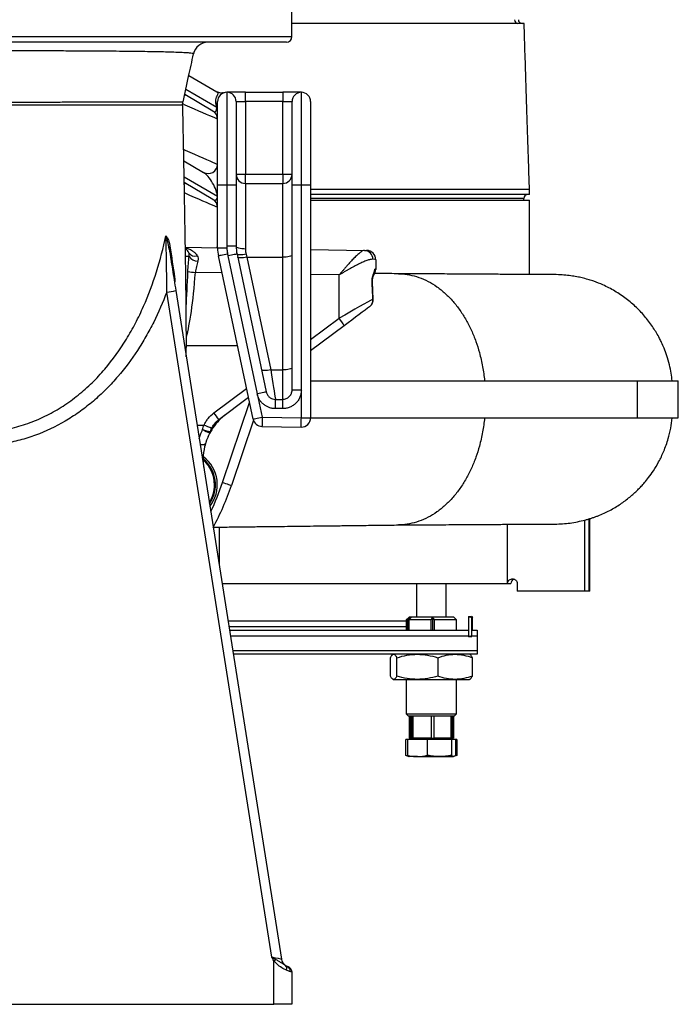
# Model space of a CAD drawing. Extents: x 110 to 817, y 31 to 2105.
# Tile 2 of 7: x 463 to 817, y 31 to 560. Entities that reach past the tile are written whole.
import ezdxf

# ---------------------------------------------------------------- set-up
doc = ezdxf.new("R2010")
doc.units = 0
doc.layers.get('0').update_dxf_attribs({"linetype": 'CONTINUOUS'})

msp = doc.modelspace()

# ---------------------------------------------------------------- linework, layer by layer
at = {"color": 7, "linetype": 'CONTINUOUS'}
for p, q in [((609.68, 550.75), (609.68, 574.75)), ((269.68, 550.75), (609.68, 550.75)), ((606.68, 547.75), (272.68, 547.75)), ((556.7, 541.45), (556.71, 541.46)), ((554.28, 529.82), (569.28, 521.07)), ((567.23, 510.69), (552.05, 519.55)), ((569.23, 512.68), (552.66, 522.34)), ((584.71, 520.82), (574.71, 520.82)), ((574.71, 520.82), (574.71, 470.82)), ((584.71, 520.82), (604.71, 520.82)), ((584.71, 515.82), (584.71, 520.82)), ((614.71, 520.82), (604.71, 520.82)), ((604.71, 520.82), (604.71, 515.82)), ((614.71, 470.82), (614.71, 520.82)), ((550.95, 513.82), (550.94, 513.82)), ((551.11, 515.66), (551.12, 515.66)), ((569.71, 470.82), (569.71, 515.82)), ((579.71, 515.82), (579.71, 470.82)), ((579.71, 515.82), (584.71, 515.82)), ((584.71, 515.82), (584.71, 476.82)), ((604.71, 515.82), (584.71, 515.82)), ((604.71, 515.82), (609.71, 515.82)), ((604.71, 476.82), (604.71, 515.82)), ((609.71, 470.82), (609.71, 515.82)), ((619.71, 515.82), (619.71, 470.82)), ((569.23, 512.68), (569.71, 512.68)), ((551.61, 483.96), (562.19, 477.79)), ((579.71, 476.82), (584.71, 476.82)), ((584.71, 476.82), (604.71, 476.82)), ((584.71, 471.82), (584.71, 476.82)), ((604.71, 476.82), (604.71, 471.82)), ((604.71, 476.82), (609.71, 476.82)), ((569.61, 464.81), (551.77, 475.22)), ((567.23, 463.27), (551.82, 472.26)), ((584.71, 471.82), (604.71, 471.82)), ((584.71, 471.82), (584.71, 436.59)), ((604.71, 432.22), (604.71, 471.82)), ((569.71, 437.02), (569.71, 470.82)), ((574.71, 470.82), (569.71, 470.82)), ((574.71, 470.82), (574.71, 438.07)), ((579.71, 470.82), (574.71, 470.82)), ((579.71, 470.82), (579.71, 438.07)), ((609.71, 360.83), (609.71, 470.82)), ((614.71, 470.82), (609.71, 470.82)), ((614.71, 360.83), (614.71, 470.82)), ((619.71, 470.82), (614.71, 470.82)), ((619.71, 470.82), (619.71, 345.92)), ((737.21, 465.82), (619.71, 465.82)), ((737.21, 465.82), (737.21, 468.82)), ((569.61, 464.81), (569.71, 464.81)), ((734.21, 463.82), (619.71, 463.82)), ((619.71, 462.82), (737.21, 462.82)), ((734.21, 462.82), (734.21, 463.82)), ((737.21, 422.82), (737.21, 462.82)), ((552.42, 437.53), (569.71, 437.23)), ((569.54, 437.23), (569.71, 438.71)), ((574.71, 437.02), (569.71, 437.02)), ((574.71, 438.07), (574.71, 437.02)), ((579.71, 438.07), (574.71, 438.07)), ((575.04, 433.9), (575.26, 432.87)), ((580.15, 433.91), (595.9, 359.79)), ((619.71, 436.36), (648.59, 435.85)), ((554.44, 432.58), (552.55, 432.58)), ((588.77, 345.25), (570.15, 432.86)), ((575.26, 432.87), (591.01, 358.75)), ((585.4, 432.22), (598.27, 371.66)), ((585.4, 432.22), (604.71, 432.22)), ((604.71, 371.66), (604.71, 432.22)), ((654.68, 430.84), (654.68, 425.66)), ((572.08, 423.76), (557.8, 424.01)), ((635.03, 422.66), (619.71, 422.93)), ((635.03, 399.38), (635.03, 422.66)), ((653.33, 409.64), (652.89, 419)), ((652.89, 419), (652.89, 419)), ((598.87, 56.03), (542.43, 413.44)), ((547.29, 414.22), (604.01, 54.99)), ((619.71, 387.9), (635.03, 399.38)), ((637.65, 395.3), (619.71, 381.86)), ((552.93, 384.84), (580.36, 384.82)), ((598.27, 371.66), (604.71, 371.66)), ((604.71, 355.82), (604.71, 371.66)), ((619.71, 365.82), (794.99, 365.82)), ((794.99, 365.82), (817.16, 365.82)), ((794.99, 365.82), (794.99, 345.82)), ((817.16, 345.82), (817.16, 365.82)), ((567.78, 348.5), (585.29, 361.63)), ((614.71, 360.83), (609.71, 360.83)), ((614.71, 345.92), (614.71, 360.83)), ((586.31, 356.83), (570.4, 344.9)), ((591.01, 358.75), (593.66, 346.29)), ((600.79, 350.82), (600.79, 355.82)), ((600.79, 355.82), (604.71, 355.82)), ((604.71, 350.82), (604.71, 355.82)), ((572.37, 311.09), (586.88, 354.12)), ((604.71, 350.82), (600.79, 350.82)), ((588.95, 344.61), (577.11, 309.49)), ((593.66, 346.29), (614.71, 345.92)), ((614.71, 345.92), (619.71, 345.92)), ((619.71, 345.82), (794.99, 345.82)), ((794.99, 345.82), (817.16, 345.82)), ((558.7, 341.96), (562.45, 341.96)), ((565.9, 338.59), (566.49, 340.13)), ((593.57, 341.29), (614.62, 340.92)), ((593.57, 341.29), (593.57, 341.29)), ((614.62, 340.92), (614.62, 340.92)), ((563.78, 333.82), (562.9, 330.59)), ((769.23, 291.57), (769.31, 291.62)), ((769.23, 252.82), (769.23, 291.57)), ((769.71, 252.82), (769.71, 291.82)), ((570.55, 287.17), (570.55, 266.88)), ((725.46, 256.82), (725.46, 288.82)), ((767.01, 252.82), (767.01, 290.95)), ((572.21, 256.82), (725.46, 256.82)), ((676.54, 256.82), (676.54, 238.82)), ((692.54, 238.82), (692.54, 256.82)), ((725.46, 256.82), (727.21, 256.82)), ((730.63, 256.82), (730.63, 252.82)), ((767.01, 252.82), (730.63, 252.82)), ((769.23, 252.82), (767.01, 252.82)), ((769.71, 252.82), (769.23, 252.82)), ((672.54, 238.82), (671.04, 237.32)), ((671.85, 237.32), (673.04, 238.62)), ((673.63, 238.62), (672.43, 237.32)), ((696.54, 238.82), (672.54, 238.82)), ((673.04, 238.62), (673.04, 237.98)), ((684.52, 237.32), (685.2, 238.64)), ((685.2, 238.64), (686.02, 237.32)), ((685.2, 238.64), (685.2, 231.82)), ((698.04, 237.32), (696.54, 238.82)), ((704.41, 239.2), (705.97, 239.23)), ((704.41, 239.2), (704.41, 228.14)), ((704.41, 239.2), (706.25, 238.59)), ((705.97, 239.23), (706.25, 238.59)), ((706.22, 239.2), (706.56, 238.59)), ((706.25, 228.75), (706.25, 238.59)), ((706.56, 231.82), (706.56, 238.59)), ((575.39, 236.82), (671.04, 236.82)), ((575.85, 233.82), (671.04, 233.82)), ((671.04, 237.32), (671.04, 231.82)), ((671.85, 237.32), (671.04, 237.32)), ((671.85, 231.82), (671.85, 237.32)), ((672.43, 237.32), (672.43, 231.82)), ((684.52, 237.32), (672.43, 237.32)), ((684.52, 231.82), (684.52, 237.32)), ((698.04, 237.32), (686.02, 237.32)), ((686.02, 237.32), (686.02, 231.82)), ((698.04, 231.82), (698.04, 237.32)), ((576.56, 228.82), (704.41, 228.82)), ((706.25, 228.75), (704.41, 228.14)), ((705.97, 228.11), (704.41, 228.14)), ((706.25, 228.75), (705.97, 228.11)), ((706.25, 231.82), (709.21, 231.82)), ((706.28, 228.82), (709.21, 228.82)), ((709.21, 228.82), (709.21, 220.82)), ((577.85, 220.82), (709.21, 220.82)), ((709.21, 218.82), (578.21, 218.82)), ((662.52, 207.15), (662.52, 216.99)), ((664.04, 218.82), (663.76, 218.66)), ((666, 207.15), (666, 216.99)), ((688.02, 216.99), (688.02, 207.15)), ((705.32, 218.66), (705.04, 218.82)), ((706.56, 207.15), (706.56, 216.99)), ((663.76, 205.48), (664.04, 205.32)), ((664.04, 205.32), (664.26, 205.32)), ((664.26, 205.32), (677.01, 205.32)), ((671.04, 205.32), (671.04, 186.82)), ((677.01, 205.32), (697.29, 205.32)), ((697.29, 205.32), (705.04, 205.32)), ((698.04, 186.82), (698.04, 205.32)), ((705.04, 205.32), (705.31, 205.48)), ((671.04, 186.82), (672.04, 185.82)), ((671.04, 186.82), (685.27, 186.82)), ((672.04, 185.82), (697.04, 185.82)), ((672.66, 185.82), (672.66, 173.82)), ((673.18, 173.82), (673.18, 185.82)), ((673.26, 173.82), (673.26, 185.82)), ((673.85, 185.82), (673.85, 173.82)), ((674.75, 173.82), (674.75, 185.82)), ((684.37, 185.82), (684.37, 173.82)), ((685.27, 186.82), (698.04, 186.82)), ((686.03, 173.82), (686.03, 185.82)), ((695.06, 185.82), (695.06, 173.82)), ((695.81, 173.82), (695.81, 185.82)), ((696.41, 185.82), (696.41, 173.82)), ((697.04, 185.82), (698.04, 186.82)), ((670.77, 164.5), (670.77, 173.02)), ((671.65, 173.02), (670.77, 173.02)), ((671.65, 173.02), (671.65, 164.5)), ((682.5, 173.02), (671.65, 173.02)), ((672.66, 173.82), (673.18, 173.82)), ((673.29, 173.82), (672.83, 173.02)), ((673.26, 173.82), (673.18, 173.82)), ((673.29, 173.82), (673.26, 173.82)), ((673.68, 173.82), (673.29, 173.82)), ((673.85, 173.82), (673.68, 173.82)), ((673.85, 173.82), (674.75, 173.82)), ((677.48, 173.82), (674.75, 173.82)), ((681.64, 173.82), (677.48, 173.82)), ((684.37, 173.82), (681.64, 173.82)), ((682.5, 164.5), (682.5, 173.02)), ((695.39, 173.02), (682.5, 173.02)), ((684.37, 173.82), (686.03, 173.82)), ((688.59, 173.82), (686.03, 173.82)), ((692.5, 173.82), (688.59, 173.82)), ((695.06, 173.82), (692.5, 173.82)), ((695.06, 173.82), (695.81, 173.82)), ((695.39, 173.02), (695.39, 164.5)), ((697.43, 173.02), (695.39, 173.02)), ((696.24, 173.02), (695.78, 173.82)), ((696.41, 173.82), (695.81, 173.82)), ((697.43, 173.02), (697.43, 164.5)), ((698.3, 173.02), (697.43, 173.02)), ((698.3, 173.02), (698.3, 164.5)), ((671.93, 164.22), (670.77, 164.5)), ((671.45, 164.25), (670.77, 164.5)), ((671.44, 164.22), (672.54, 163.82)), ((677.07, 163.82), (672.54, 163.82)), ((677.07, 163.82), (688.94, 163.82)), ((688.94, 163.82), (696.41, 163.82)), ((599.85, 30.75), (599.85, 54.15)), ((605.98, 51.78), (607.53, 50.97)), ((609.66, 48.34), (609.68, 48.03)), ((609.68, 48), (609.68, 30.75)), ((439.68, 30.75), (599.85, 30.75)), ((609.68, 30.75), (599.85, 30.75))]:
    msp.add_line(p, q, dxfattribs=at)
at = {"color": 7, "linetype": 'CONTINUOUS', "flags": 128}
for points in [[(552.23, 519.44), (552.18, 519.36), (552.04, 519.11), (551.94, 518.95)], [(569.71, 506.37), (569.54, 506.45), (569.03, 506.67), (568.19, 507.04), (567.03, 507.55), (565.58, 508.18), (563.85, 508.94), (561.88, 509.8), (559.71, 510.75), (557.36, 511.78), (554.89, 512.86), (552.32, 513.98), (550.98, 514.57)], [(551.51, 490.07), (552.32, 489.71), (554.89, 488.59), (557.36, 487.51), (559.71, 486.48), (561.88, 485.53), (563.85, 484.67), (565.58, 483.91), (567.03, 483.28), (568.19, 482.77), (569.03, 482.4), (569.54, 482.18), (569.71, 482.11)], [(551.88, 471.42), (552.04, 471.69), (552.18, 471.94), (552.23, 472.02)], [(569.71, 458.95), (569.54, 459.03), (569.03, 459.25), (568.19, 459.62), (567.03, 460.12), (565.58, 460.76), (563.85, 461.51), (561.88, 462.37), (559.71, 463.33), (557.36, 464.35), (554.89, 465.44), (552.32, 466.56), (551.94, 466.72)], [(575.04, 433.9), (574.08, 433.7), (573.17, 433.5), (572.32, 433.32), (571.58, 433.16), (570.97, 433.03), (570.52, 432.94), (570.24, 432.88), (570.15, 432.86)], [(580.15, 433.91), (580.05, 433.89), (579.77, 433.83), (579.32, 433.74), (578.71, 433.61), (577.97, 433.45), (577.13, 433.27), (576.21, 433.07), (575.26, 432.87)], [(584.71, 436.59), (583.73, 436.62), (582.8, 436.7), (581.93, 436.84), (581.17, 437.02), (580.55, 437.25), (580.09, 437.5), (579.81, 437.78), (579.71, 438.07)], [(585.04, 433.76), (584.11, 433.59), (583.22, 433.48), (582.39, 433.42), (581.66, 433.41), (581.05, 433.46), (580.59, 433.56), (580.28, 433.71), (580.15, 433.91)], [(648.59, 435.85), (649.24, 435.84), (649.63, 435.84), (649.76, 435.83)], [(585.4, 432.22), (584.47, 432.05), (583.57, 431.92), (582.74, 431.84), (582.01, 431.82), (581.4, 431.84), (580.94, 431.92), (580.63, 432.05), (580.51, 432.22)], [(585.04, 433.76), (585.22, 432.99), (585.4, 432.22)], [(609.71, 433.26), (609.61, 433.06), (609.33, 432.86), (608.87, 432.68), (608.24, 432.52), (607.49, 432.39), (606.62, 432.3), (605.68, 432.24), (604.71, 432.22)], [(652.7, 418.99), (652.85, 419), (652.89, 419)], [(653.18, 409.63), (653.31, 409.63), (653.33, 409.64)], [(651.31, 405.55), (650.25, 404.75), (648.94, 403.77), (647.42, 402.63), (645.71, 401.35), (643.84, 399.94), (641.84, 398.45), (639.77, 396.89), (637.65, 395.3)], [(598.27, 371.66), (597.34, 371.49), (596.44, 371.37), (595.61, 371.29), (594.88, 371.26), (594.27, 371.29), (593.81, 371.37), (593.51, 371.49), (593.38, 371.66)], [(598.27, 371.66), (598.68, 369.07), (599.08, 366.6), (599.44, 364.29), (599.78, 362.2), (600.07, 360.35), (600.32, 358.79), (600.52, 357.53), (600.67, 356.61), (600.76, 356.04), (600.79, 355.82)], [(609.71, 372.7), (609.61, 372.5), (609.33, 372.31), (608.87, 372.13), (608.24, 371.97), (607.49, 371.84), (606.62, 371.74), (605.68, 371.68), (604.71, 371.66)], [(595.9, 359.79), (595.81, 359.77), (595.53, 359.71), (595.08, 359.61), (594.47, 359.48), (593.73, 359.32), (592.88, 359.14), (591.97, 358.95), (591.01, 358.75)], [(588.77, 345.25), (588.86, 345.27), (589.14, 345.33), (589.59, 345.42), (590.2, 345.55), (590.94, 345.71), (591.79, 345.89), (592.71, 346.08), (593.66, 346.29)], [(593.66, 346.29), (593.64, 345.3), (593.63, 344.34), (593.61, 343.47), (593.6, 342.71), (593.59, 342.09), (593.58, 341.63), (593.57, 341.36), (593.57, 341.29)], [(614.62, 340.92), (614.62, 341), (614.63, 341.27), (614.64, 341.72), (614.65, 342.34), (614.66, 343.1), (614.68, 343.98), (614.69, 344.93), (614.71, 345.92)], [(560.34, 331.56), (560.5, 331.54), (561.2, 331.48), (561.83, 331.48), (562.36, 331.55), (562.77, 331.67), (563.05, 331.85), (563.2, 332.08)], [(577.11, 309.49), (577.02, 309.52), (576.75, 309.61), (576.31, 309.76), (575.72, 309.96), (575, 310.2), (574.18, 310.48), (573.29, 310.78), (572.37, 311.09)]]:
    msp.add_lwpolyline(points, dxfattribs=at)
at = {"color": 7, "linetype": 'CONTINUOUS'}
for centre, radius, start, end in [((731.13, 559.7), 1.88, 176.1885, 265.5983), ((733.26, 559.82), 2, 180, 270), ((606.68, 550.75), 3, 270, 0), ((564.62, 539.75), 8, 90.6732, 167.758), ((574.71, 515.82), 5, 90, 180), ((574.71, 515.82), 5, 0, 90), ((614.71, 515.82), 5, 90, 180), ((614.71, 515.82), 5, 0, 90), ((567.91, 515.96), 1.81, 303.2252, 355.766), ((564.71, 506.37), 5, 0, 59.7436), ((564.71, 482.11), 5, 239.7436, 0), ((584.71, 476.82), 5, 180, 270), ((604.71, 476.82), 5, 270, 0), ((736.21, 463.82), 2, 90, 180), ((564.71, 458.95), 5, 0, 59.7436), ((546.56, 437.01), 2.84, 151.5939, 188.2283), ((549.68, 432.58), 5, 23.1737, 55.7734), ((557.5, 436.62), 3.83, 212.6636, 289.0556), ((589.71, 437.02), 20, 180, 192), ((599.71, 438.07), 25, 180, 192), ((589.71, 437.02), 15, 180, 192), ((599.71, 438.07), 20, 180, 192), ((648.32, 431.07), 4.79, 359.8582, 86.7725), ((649.68, 430.84), 5, 0, 89), ((559.51, 436.33), 6.31, 216.5136, 266.2295), ((559.72, 454.45), 30.5, 258.7803, 266.3929), ((649.68, 425.66), 5, 320.9298, 0), ((549.67, 420.15), 3.28, 157.713, 188.6344), ((473.76, 856.17), 448.02, 278.8172, 279.4456), ((622.71, 388.57), 16.38, 24.2677, 41.2646), ((504.86, 299.97), 79.46, 34.4371, 37.6485), ((593.66, 346.29), 5, 192, 268.9997), ((614.71, 345.92), 5, 268.9997, 0), ((570.97, 354.64), 17.65, 238.2838, 252.1955), ((567.35, 353.56), 15.04, 247.897, 264.4516), ((520.74, 244.57), 105.95, 64.4207, 66.8157), ((561.62, 339.98), 4.5, 331.6158, 342.084), ((550.57, 309.9), 17.5, 0, 49.0474), ((550.57, 309.9), 18, 325.3124, 50.1354), ((550.57, 309.9), 19, 322.2374, 52.4038), ((550.57, 309.9), 17.5, 327.0559, 0), ((439.71, 355.82), 140, 334.4662, 341.3649), ((439.71, 355.82), 145, 331.689, 341.3649), ((729.71, 256.82), 2.5, 109.5546, 180), ((444.54, 336.02), 321.83, 298.8546, 299.0991), ((608.95, 55.77), 5, 188.9726, 236.7886), ((604.75, 50.03), 2.13, 333.4381, 46.9517), ((606.01, 48.64), 2.71, 353.531, 66.2723)]:
    msp.add_arc(centre, radius, start, end, dxfattribs=at)
for centre, major_axis, ratio, start_param, end_param in [((564.71, 517.95), (-3.93, 7.49), 0.306562, 3.784354, 4.072508), ((564.71, 517.95), (-3.93, 7.49), 0.306562, 2.686588, 3.784354), ((564.71, 470.53), (-4.24, 7.54), 0.32527, 3.689328, 5.776364), ((564.71, 470.53), (-4.24, 7.54), 0.32527, 2.634772, 3.689328), ((634.68, 431.1), (20, -0.26), 0.026128, 0.000342, 0.397901), ((549.68, 480.27), (-0.09, 95.16), 0.052536, 3.810501, 4.086617), ((549.59, 479.74), (-0.18, 95.16), 0.105072, 3.465427, 4.08647), ((634.68, 425.4), (20, 0.26), 0.026128, 6.282843, 6.491287), ((634.68, 344.2), (0, 172.41), 0.116002, 5.101663, 5.161103), ((634.68, 398.7), (20, 11.62), 0.017584, 0.379056, 1.543125), ((598.78, 56.04), (5.23, -1.05), 0.002395, 0.000885, 1.554442)]:
    msp.add_ellipse(centre, major_axis=major_axis, ratio=ratio, start_param=start_param, end_param=end_param, dxfattribs=at)
for points, knots in [([(734.32, 557.82), (734.33, 557.82), (734.41, 557.82), (734.03, 557.82), (733.2, 557.82), (727.95, 557.82), (713.95, 557.82), (691.84, 557.82), (657.4, 557.82), (629.99, 557.82), (611.41, 557.82), (609.68, 557.82)], [0, 0, 0, 0, 0.002287, 0.014757, 0.026878, 0.03934, 0.146053, 0.359479, 0.572913, 0.960088, 1, 1, 1, 1]), ([(737.21, 468.82), (737.07, 473.08), (736.79, 481.87), (736.35, 495.48), (735.88, 509.9), (735.39, 525.15), (734.88, 541.21), (734.53, 552.19), (734.36, 557.82)], [0, 0, 0, 0, 0.143667, 0.296485, 0.458497, 0.629736, 0.810229, 1, 1, 1, 1]), ([(556.71, 541.46), (556.74, 541.48), (556.84, 541.57), (556.17, 541.72), (554.71, 541.89), (552.36, 542.06), (549.21, 542.21), (545.31, 542.34), (540.67, 542.47), (535.27, 542.58), (529.18, 542.68), (522.51, 542.76), (515.27, 542.84), (507.42, 542.9), (499.08, 542.95), (490.41, 542.99), (481.39, 543.02), (471.99, 543.05), (462.48, 543.06), (453.03, 543.07), (443.65, 543.07), (434.15, 543.07), (425.62, 543.07), (418.17, 543.06), (411.76, 543.05), (405.42, 543.04), (398.14, 543.02), (390.07, 543), (381.28, 542.96), (372.83, 542.9), (364.86, 542.84), (357.5, 542.77), (350.71, 542.68), (344.51, 542.59), (339, 542.47), (334.27, 542.35), (330.28, 542.21), (327.06, 542.06), (324.66, 541.89), (323.17, 541.72), (322.49, 541.57), (322.62, 541.47), (322.65, 541.45)], [0, 0, 0, 0, 0.009391, 0.035921, 0.062451, 0.08974, 0.11703, 0.143468, 0.169906, 0.19711, 0.224313, 0.250678, 0.277043, 0.304175, 0.331306, 0.357595, 0.383884, 0.410938, 0.437991, 0.463203, 0.488416, 0.514303, 0.54019, 0.55784, 0.57549, 0.593366, 0.611242, 0.637764, 0.664287, 0.691594, 0.718902, 0.745546, 0.77219, 0.799624, 0.827058, 0.85387, 0.880683, 0.908289, 0.935896, 0.962991, 0.990087, 1, 1, 1, 1]), ([(551.2, 515.64), (552.19, 520.2), (554.06, 528.79), (555.93, 537.39), (556.8, 541.43)], [0, 0, 0, 0, 0.531142, 1, 1, 1, 1]), ([(568.9, 514.44), (568.83, 514.7), (568.78, 514.95), (568.71, 515.47), (568.69, 515.74), (568.69, 516.51), (568.76, 517.01), (569, 517.93), (569.16, 518.34), (569.41, 518.85), (569.49, 519.01), (569.64, 519.29), (569.71, 519.42), (569.89, 519.76), (569.96, 519.94), (570, 520.25), (569.98, 520.37), (569.87, 520.6), (569.78, 520.7), (569.56, 520.9), (569.43, 520.99), (569.28, 521.07)], [0, 0, 0, 0, 0.0625, 0.0625, 0.125, 0.125, 0.25, 0.25, 0.375, 0.375, 0.4375, 0.4375, 0.5, 0.5, 0.625, 0.625, 0.75, 0.75, 0.875, 0.875, 1, 1, 1, 1]), ([(572.9, 520.53), (572.84, 520.52), (572.6, 520.47), (571.9, 520.38), (570.92, 520.46), (569.98, 520.71), (569.49, 521), (569.32, 521.11)], [0, 0, 0, 0, 0.050851, 0.233529, 0.550011, 0.840498, 1, 1, 1, 1]), ([(439.68, 515.59), (443.63, 515.59), (451.59, 515.59), (462.47, 515.59), (472.25, 515.59), (480.97, 515.59), (489.47, 515.6), (495.26, 515.6), (500.91, 515.6), (506.42, 515.6), (513.84, 515.61), (520.77, 515.61), (527.11, 515.61), (532.76, 515.62), (537.74, 515.62), (542.01, 515.63), (545.54, 515.63), (548.25, 515.64), (550.11, 515.64), (551.11, 515.65), (551.11, 515.66), (551.11, 515.66)], [0, 0, 0, 0, 0.066958, 0.134742, 0.186491, 0.238241, 0.291489, 0.344738, 0.35077, 0.404639, 0.45851, 0.514004, 0.569498, 0.624154, 0.67881, 0.735114, 0.79142, 0.847631, 0.903843, 0.961791, 1, 1, 1, 1]), ([(550.94, 513.82), (550.93, 513.82), (550.91, 513.82), (549.87, 513.83), (548, 513.83), (545.26, 513.83), (541.74, 513.83), (537.47, 513.84), (532.48, 513.84), (526.82, 513.84), (520.52, 513.84), (513.65, 513.84), (506.23, 513.84), (498.35, 513.85), (490.06, 513.85), (481.42, 513.85), (472.46, 513.85), (462.51, 513.85), (451.55, 513.86), (443.64, 513.86), (439.68, 513.86)], [0, 0, 0, 0, 0.039874, 0.097013, 0.154148, 0.211068, 0.266327, 0.32179, 0.37725, 0.432506, 0.486921, 0.541537, 0.596148, 0.650559, 0.704269, 0.758179, 0.812085, 0.865788, 0.932895, 1, 1, 1, 1]), ([(550.96, 513.82), (550.95, 514.2), (550.92, 514.83), (551.08, 515.42), (551.14, 515.65)], [0, 0, 0, 0, 0.617115, 1, 1, 1, 1]), ([(552.9, 378.68), (552.91, 379.59), (552.92, 381.59), (552.94, 384.65), (552.94, 387.62), (552.94, 390.55), (552.93, 393.7), (552.91, 396.95), (552.89, 400.02), (552.87, 402.95), (552.84, 406.34), (552.8, 410.38), (552.74, 415.18), (552.67, 420.81), (552.58, 427.35), (552.47, 434.33), (552.36, 441.66), (552.23, 449.23), (552.09, 457.59), (551.93, 466.75), (551.74, 476.76), (551.54, 487.64), (551.31, 499.42), (551.14, 508.23), (551.04, 513.17), (551.03, 513.82)], [0, 0, 0, 0, 0.02968, 0.065415, 0.096214, 0.12004, 0.152913, 0.18832, 0.212555, 0.23811, 0.267801, 0.302554, 0.342485, 0.387723, 0.438396, 0.494624, 0.543679, 0.596379, 0.652732, 0.712729, 0.776347, 0.843578, 0.914416, 0.988839, 1, 1, 1, 1]), ([(619.71, 468.82), (623.25, 468.82), (631.95, 468.82), (644.93, 468.82), (653.91, 468.82), (658.4, 468.82)], [0, 0, 0, 0, 0.2558358, 0.6279183, 1, 1, 1, 1]), ([(658.4, 468.82), (662.31, 468.82), (670.15, 468.82), (680.88, 468.82), (690.82, 468.82), (699.86, 468.82), (707.98, 468.82), (715.16, 468.82), (721.37, 468.82), (726.59, 468.82), (730.8, 468.82), (733.99, 468.82), (736.09, 468.82), (737.16, 468.82), (737.1, 468.82), (737.08, 468.82)], [0, 0, 0, 0, 0.079681, 0.159362, 0.239042, 0.318723, 0.398404, 0.478085, 0.557765, 0.637446, 0.717127, 0.796808, 0.876489, 0.956169, 1, 1, 1, 1]), ([(439.68, 338.2), (443.03, 338.15), (446.36, 338.31), (452.94, 339.04), (456.19, 339.61), (461.03, 340.76), (462.64, 341.2), (465.83, 342.17), (467.43, 342.71), (472.13, 344.45), (475.17, 345.78), (481.07, 348.77), (483.94, 350.43), (488.11, 353.14), (489.48, 354.08), (492.18, 356.04), (493.51, 357.06), (497.42, 360.21), (499.92, 362.43), (503.51, 365.94), (504.68, 367.14), (506.95, 369.58), (508.06, 370.82), (513.45, 377.12), (517.29, 382.49), (522.48, 390.95), (524.11, 393.84), (526.41, 398.27), (527.16, 399.77), (528.6, 402.78), (529.29, 404.29), (532.64, 411.89), (534.93, 418.1), (538.88, 430.72), (540.55, 437.14), (541.95, 443.65)], [0, 0, 0, 0, 0.0625, 0.0625, 0.125, 0.125, 0.15625, 0.15625, 0.1875, 0.1875, 0.25, 0.25, 0.3125, 0.3125, 0.34375, 0.34375, 0.375, 0.375, 0.4375, 0.4375, 0.46875, 0.46875, 0.5, 0.5, 0.625, 0.625, 0.6875, 0.6875, 0.71875, 0.71875, 0.75, 0.75, 0.875, 0.875, 1, 1, 1, 1]), ([(541.95, 443.65), (542.1, 443.57), (542.24, 443.46), (542.49, 443.19), (542.61, 443.03), (542.83, 442.68), (542.94, 442.48), (543.13, 442.07), (543.22, 441.84), (543.47, 441.14), (543.61, 440.63), (543.87, 439.54), (543.97, 438.96), (544.07, 438.36)], [0, 0, 0, 0, 0.125, 0.125, 0.25, 0.25, 0.375, 0.375, 0.5, 0.5, 0.75, 0.75, 1, 1, 1, 1]), ([(542.43, 413.44), (542.43, 416.05), (542.42, 418.64), (542.37, 423.79), (542.34, 426.35), (542.28, 430.18), (542.26, 431.45), (542.21, 433.98), (542.18, 435.24), (542.12, 437.73), (542.09, 438.96), (542.04, 440.76), (542.02, 441.35), (541.99, 442.52), (541.97, 443.09), (541.95, 443.65)], [0, 0, 0, 0, 0.25, 0.25, 0.5, 0.5, 0.625, 0.625, 0.75, 0.75, 0.875, 0.875, 0.9375, 0.9375, 1, 1, 1, 1]), ([(543.75, 436.6), (543.53, 437.99), (543.28, 439.3), (542.84, 441.11), (542.68, 441.68), (542.42, 442.48), (542.33, 442.73), (542.19, 443.09), (542.14, 443.21), (542.05, 443.43), (542, 443.54), (541.95, 443.65)], [0, 0, 0, 0, 0.5, 0.5, 0.75, 0.75, 0.875, 0.875, 0.9375, 0.9375, 1, 1, 1, 1]), ([(543.75, 436.6), (543.89, 435.7), (544.04, 434.8), (544.33, 432.98), (544.47, 432.06), (544.9, 429.31), (545.2, 427.45), (545.79, 423.72), (546.08, 421.84), (546.68, 418.06), (546.98, 416.15), (547.29, 414.22)], [0, 0, 0, 0, 0.125, 0.125, 0.25, 0.25, 0.5, 0.5, 0.75, 0.75, 1, 1, 1, 1]), ([(552.43, 437.21), (552.97, 437.08), (554.33, 436.77), (556.09, 435.81), (557.7, 434.54), (558.4, 433.51), (558.75, 432.99)], [0, 0, 0, 0, 0.221462, 0.54848, 0.771293, 1, 1, 1, 1]), ([(554.44, 432.58), (554.48, 432.76), (554.5, 432.94), (554.52, 433.28), (554.51, 433.46), (554.47, 433.95), (554.4, 434.26), (554.27, 434.55)], [0, 0, 0, 0, 0.25, 0.25, 0.5, 0.5, 1, 1, 1, 1]), ([(648.59, 435.85), (648.3, 435.86), (647.96, 435.76), (647.38, 435.46), (647.17, 435.34), (646.73, 435.05), (646.5, 434.88), (645.78, 434.32), (645.26, 433.88), (644.44, 433.11), (644.16, 432.84), (643.58, 432.27), (643.28, 431.97), (642.37, 431.04), (641.75, 430.38), (640.48, 428.99), (639.83, 428.26), (638.82, 427.11), (638.48, 426.72), (637.8, 425.93), (637.46, 425.53), (636.77, 424.72), (636.42, 424.32), (635.9, 423.7), (635.72, 423.49), (635.46, 423.18), (635.37, 423.08), (635.2, 422.87), (635.11, 422.76), (635.03, 422.66)], [0, 0, 0, 0, 0.125, 0.125, 0.1875, 0.1875, 0.25, 0.25, 0.375, 0.375, 0.4375, 0.4375, 0.5, 0.5, 0.625, 0.625, 0.75, 0.75, 0.8125, 0.8125, 0.875, 0.875, 0.9375, 0.9375, 0.96875, 0.96875, 0.984375, 0.984375, 1, 1, 1, 1]), ([(553.78, 424.53), (553.83, 425.9), (553.93, 427.25), (554.17, 429.94), (554.32, 431.27), (554.44, 432.58)], [0, 0, 0, 0, 0.5, 0.5, 1, 1, 1, 1]), ([(559.1, 430.04), (558.98, 429.58), (558.85, 429.11), (558.6, 428.14), (558.47, 427.65), (558.1, 426.14), (557.9, 425.1), (557.8, 424.01)], [0, 0, 0, 0, 0.25, 0.25, 0.5, 0.5, 1, 1, 1, 1]), ([(558.75, 432.99), (558.99, 432.57), (559.15, 432.11), (559.24, 431.36), (559.24, 431.1), (559.21, 430.57), (559.16, 430.31), (559.1, 430.04)], [0, 0, 0, 0, 0.5, 0.5, 0.75, 0.75, 1, 1, 1, 1]), ([(653.12, 431.06), (652.71, 431.09), (652.22, 431.04), (651.41, 430.87), (651.12, 430.8), (650.52, 430.62), (650.2, 430.51), (649.22, 430.16), (648.52, 429.88), (647.41, 429.39), (647.03, 429.22), (646.25, 428.86), (645.86, 428.66), (644.66, 428.07), (643.84, 427.65), (642.16, 426.75), (641.3, 426.28), (639.98, 425.54), (639.53, 425.29), (638.64, 424.78), (638.19, 424.52), (637.29, 424), (636.84, 423.74), (636.16, 423.33), (635.93, 423.2), (635.48, 422.93), (635.25, 422.8), (635.03, 422.66)], [0, 0, 0, 0, 0.125, 0.125, 0.1875, 0.1875, 0.25, 0.25, 0.375, 0.375, 0.4375, 0.4375, 0.5, 0.5, 0.625, 0.625, 0.75, 0.75, 0.8125, 0.8125, 0.875, 0.875, 0.9375, 0.9375, 0.96875, 0.96875, 1, 1, 1, 1]), ([(652.7, 418.99), (652.68, 419.37), (652.68, 419.74), (652.73, 420.29), (652.75, 420.47), (652.8, 420.81), (652.83, 420.98), (652.92, 421.47), (653, 421.77), (653.17, 422.35), (653.26, 422.63), (653.52, 423.41), (653.69, 423.88), (653.93, 424.58), (654, 424.81), (654.1, 425.16), (654.13, 425.28), (654.19, 425.52), (654.22, 425.64), (654.24, 425.76)], [0, 0, 0, 0, 0.125, 0.125, 0.1875, 0.1875, 0.25, 0.25, 0.375, 0.375, 0.5, 0.5, 0.75, 0.75, 0.875, 0.875, 0.9375, 0.9375, 1, 1, 1, 1]), ([(652.9, 419), (652.89, 419.2), (652.87, 419.71), (652.96, 420.51), (653.15, 421.42), (653.46, 422.5), (653.8, 423.49), (653.98, 424.23), (654.04, 424.49)], [0, 0, 0, 0, 0.085787, 0.213499, 0.363982, 0.559578, 0.845509, 1, 1, 1, 1]), ([(654.24, 425.76), (654.24, 425.76), (654.23, 425.33), (654.08, 424.92), (653.94, 424.51)], [0, 0, 0, 0, 0.0106439, 1, 1, 1, 1]), ([(654.24, 425.76), (654.25, 425.43), (654.25, 424.94), (654.07, 424.5), (654.01, 424.36)], [0, 0, 0, 0, 0.683441, 1, 1, 1, 1]), ([(666.94, 423.32), (663.72, 423.36), (659.57, 423.41), (655.12, 423.47), (654.12, 423.48)], [0, 0, 0, 0, 0.774583, 1, 1, 1, 1]), ([(748.67, 422.83), (748.68, 422.83), (748.69, 422.83), (748.07, 422.84), (746.65, 422.85), (744.52, 422.87), (741.73, 422.88), (738.4, 422.9), (734.66, 422.92), (730.57, 422.94), (726.23, 422.96), (721.67, 422.99), (716.88, 423.02), (711.84, 423.05), (706.45, 423.08), (699.42, 423.13), (690.41, 423.18), (679.16, 423.25), (670.94, 423.3), (666.83, 423.32)], [0, 0, 0, 0, 0.044445, 0.113904, 0.180653, 0.244589, 0.305765, 0.364377, 0.420449, 0.473951, 0.524855, 0.573133, 0.619228, 0.665453, 0.712115, 0.759206, 0.838616, 0.919157, 1, 1, 1, 1]), ([(666.95, 423.27), (667.22, 423.28), (669.2, 423.37), (672.88, 422.8), (677.92, 421.49), (682.85, 419.32), (687.59, 416.42), (692.07, 412.81), (696.2, 408.57), (699.95, 403.77), (703.26, 398.52), (706.11, 392.91), (708.49, 387.05), (710.54, 380.56), (712.18, 373.49), (712.81, 368.35), (713.11, 365.82)], [0, 0, 0, 0, 0.012476, 0.088337, 0.16492, 0.241897, 0.318942, 0.395725, 0.471919, 0.54724, 0.621406, 0.694217, 0.765471, 0.835059, 0.91894, 1, 1, 1, 1]), ([(546.64, 421.39), (546.69, 420.91), (546.77, 420.07), (546.67, 418.92), (546.62, 418.44)], [0, 0, 0, 0, 0.579638, 1, 1, 1, 1]), ([(750.37, 422.85), (749.99, 422.85), (749.26, 422.85), (747.59, 422.86), (746.15, 422.86), (745.65, 422.86)], [0, 0, 0, 0, 0.404528, 0.7923, 1, 1, 1, 1]), ([(813.85, 365.83), (813.71, 367.16), (813.39, 370.02), (812.44, 374.52), (811.16, 379.03), (809.68, 383.02), (808.33, 386.11), (806.49, 389.83), (803.78, 394.44), (799.67, 400), (794.8, 405.24), (789.26, 409.98), (783.2, 414.06), (777.31, 417.11), (773.06, 418.81), (770.54, 419.67), (769.16, 420.1), (767.71, 420.52), (765.73, 421.05), (763.2, 421.62), (760.07, 422.16), (756.53, 422.58), (752.55, 422.85), (749.77, 422.84), (748.28, 422.84)], [0, 0, 0, 0, 0.036532, 0.078903, 0.125822, 0.164805, 0.195372, 0.218317, 0.278495, 0.341781, 0.40744, 0.474149, 0.541363, 0.607186, 0.655187, 0.667015, 0.680006, 0.695637, 0.714524, 0.752236, 0.799628, 0.856808, 0.923675, 1, 1, 1, 1]), ([(542.43, 413.44), (540.36, 407.96), (538.02, 402.58), (534.74, 396.01), (534.06, 394.7), (532.68, 392.11), (531.97, 390.83), (529.79, 387.02), (528.27, 384.53), (523.49, 377.22), (520.02, 372.55), (514.32, 365.91), (512.34, 363.76), (509.24, 360.62), (508.18, 359.59), (506.03, 357.58), (504.94, 356.59), (502.71, 354.66), (501.58, 353.72), (499.29, 351.88), (498.12, 350.98), (494.56, 348.36), (492.13, 346.71), (484.67, 342.12), (479.47, 339.49), (472.65, 336.8), (471.27, 336.3), (469.18, 335.58), (468.48, 335.35), (467.07, 334.91), (466.37, 334.7), (462.84, 333.68), (460, 333), (454.27, 331.93), (451.38, 331.53), (445.56, 331.03), (442.63, 330.92), (439.68, 330.96)], [0, 0, 0, 0, 0.125, 0.125, 0.15625, 0.15625, 0.1875, 0.1875, 0.25, 0.25, 0.375, 0.375, 0.4375, 0.4375, 0.46875, 0.46875, 0.5, 0.5, 0.53125, 0.53125, 0.5625, 0.5625, 0.625, 0.625, 0.75, 0.75, 0.78125, 0.78125, 0.796875, 0.796875, 0.8125, 0.8125, 0.875, 0.875, 0.9375, 0.9375, 1, 1, 1, 1]), ([(651.31, 405.55), (651.62, 405.78), (651.9, 406.05), (652.39, 406.65), (652.6, 406.98), (652.93, 407.69), (653.05, 408.06), (653.19, 408.84), (653.21, 409.23), (653.18, 409.63)], [0, 0, 0, 0, 0.25, 0.25, 0.5, 0.5, 0.75, 0.75, 1, 1, 1, 1]), ([(651.33, 405.58), (651.4, 405.63), (651.83, 405.93), (652.45, 406.63), (653.03, 407.7), (653.33, 408.72), (653.31, 409.37), (653.3, 409.64)], [0, 0, 0, 0, 0.05414, 0.334881, 0.585693, 0.829097, 1, 1, 1, 1]), ([(595.9, 359.79), (595.96, 359.51), (596.04, 359.23), (596.26, 358.7), (596.38, 358.45), (596.68, 357.97), (596.85, 357.74), (597.22, 357.31), (597.43, 357.12), (598.1, 356.58), (598.59, 356.3), (599.67, 355.92), (600.22, 355.82), (600.79, 355.82)], [0, 0, 0, 0, 0.125, 0.125, 0.25, 0.25, 0.375, 0.375, 0.5, 0.5, 0.75, 0.75, 1, 1, 1, 1]), ([(604.71, 355.82), (605.04, 355.82), (605.36, 355.86), (606.01, 355.99), (606.32, 356.08), (606.92, 356.33), (607.21, 356.48), (607.76, 356.85), (608.01, 357.06), (608.48, 357.53), (608.69, 357.78), (608.96, 358.18), (609.04, 358.32), (609.2, 358.61), (609.27, 358.76), (609.45, 359.22), (609.55, 359.53), (609.68, 360.17), (609.71, 360.5), (609.71, 360.83)], [0, 0, 0, 0, 0.125, 0.125, 0.25, 0.25, 0.375, 0.375, 0.5, 0.5, 0.625, 0.625, 0.6875, 0.6875, 0.75, 0.75, 0.875, 0.875, 1, 1, 1, 1]), ([(614.71, 360.83), (614.71, 360.17), (614.64, 359.51), (614.39, 358.23), (614.2, 357.6), (613.82, 356.7), (613.68, 356.4), (613.37, 355.82), (613.21, 355.54), (612.66, 354.73), (612.25, 354.23), (611.32, 353.29), (610.81, 352.88), (609.72, 352.14), (609.14, 351.84), (608.24, 351.46), (607.93, 351.35), (607.31, 351.16), (606.99, 351.08), (606.02, 350.89), (605.37, 350.82), (604.71, 350.82)], [0, 0, 0, 0, 0.125, 0.125, 0.25, 0.25, 0.3125, 0.3125, 0.375, 0.375, 0.5, 0.5, 0.625, 0.625, 0.75, 0.75, 0.8125, 0.8125, 0.875, 0.875, 1, 1, 1, 1]), ([(600.79, 350.82), (600.22, 350.82), (599.66, 350.87), (598.55, 351.06), (598, 351.21), (596.92, 351.59), (596.41, 351.82), (595.42, 352.37), (594.95, 352.69), (594.06, 353.41), (593.65, 353.8), (593.09, 354.44), (592.91, 354.67), (592.57, 355.12), (592.42, 355.36), (591.97, 356.08), (591.72, 356.58), (591.4, 357.37), (591.31, 357.64), (591.14, 358.19), (591.07, 358.47), (591.01, 358.75)], [0, 0, 0, 0, 0.125, 0.125, 0.25, 0.25, 0.375, 0.375, 0.5, 0.5, 0.625, 0.625, 0.6875, 0.6875, 0.75, 0.75, 0.875, 0.875, 0.9375, 0.9375, 1, 1, 1, 1]), ([(562.45, 341.96), (562.74, 342.61), (563.08, 343.24), (563.65, 344.15), (563.85, 344.45), (564.27, 345.02), (564.49, 345.31), (565.61, 346.67), (566.63, 347.65), (567.78, 348.5)], [0, 0, 0, 0, 0.25, 0.25, 0.375, 0.375, 0.5, 0.5, 1, 1, 1, 1]), ([(573.98, 347.59), (573.41, 347.14), (571.51, 345.65), (568.68, 342.68), (565.82, 338.64), (564.56, 335.66), (563.96, 334.23)], [0, 0, 0, 0, 0.128264, 0.4271, 0.725935, 1, 1, 1, 1]), ([(566.51, 340.11), (566.66, 340.45), (567.05, 341.33), (568.01, 342.65), (569.16, 343.94), (570.06, 344.6), (570.42, 344.87)], [0, 0, 0, 0, 0.173375, 0.464922, 0.781402, 1, 1, 1, 1]), ([(573.98, 347.59), (573.97, 347.58), (573.93, 347.55), (573.7, 347.37), (571.94, 346.02), (569.67, 344.12), (567.82, 342.12), (567.29, 341.56)], [0, 0, 0, 0, 0.003745, 0.01666, 0.097463, 0.743137, 1, 1, 1, 1]), ([(713.11, 345.82), (712.81, 343.3), (712.18, 338.15), (710.54, 331.09), (708.49, 324.6), (706.11, 318.73), (703.26, 313.13), (699.95, 307.87), (696.2, 303.08), (692.07, 298.83), (687.59, 295.23), (682.85, 292.32), (677.92, 290.16), (672.88, 288.84), (669.2, 288.27), (667.22, 288.37), (666.95, 288.38)], [0, 0, 0, 0, 0.081061, 0.164942, 0.234531, 0.305785, 0.378597, 0.452763, 0.528085, 0.60428, 0.681064, 0.758109, 0.835087, 0.91167, 0.987531, 1, 1, 1, 1]), ([(769.32, 291.6), (769.84, 291.76), (770.92, 292.1), (772.53, 292.67), (775.72, 293.88), (780.33, 296), (786, 299.38), (790.27, 302.56), (793.32, 305.19), (795.37, 307.13), (797.26, 309.08), (799.22, 311.27), (801.45, 314.04), (804.05, 317.71), (806.84, 322.4), (809.57, 328.13), (811.71, 334.25), (813.19, 340.25), (813.64, 344), (813.85, 345.81)], [0, 0, 0, 0, 0.022368, 0.045654, 0.068846, 0.16048, 0.250005, 0.334996, 0.374748, 0.412626, 0.448618, 0.484306, 0.531437, 0.592072, 0.66561, 0.751236, 0.847817, 0.926665, 1, 1, 1, 1]), ([(559.83, 334.8), (560.05, 335.48), (560.58, 337.11), (561.29, 338.71), (561.7, 339.63)], [0, 0, 0, 0, 0.423248, 1, 1, 1, 1]), ([(565.58, 337.84), (565.07, 336.9), (564.62, 335.94), (563.82, 334.02), (563.48, 333.04), (563.2, 332.08)], [0, 0, 0, 0, 0.5, 0.5, 1, 1, 1, 1]), ([(563.2, 332.08), (562.56, 329.92), (562.18, 327.74), (561.96, 324.44), (561.95, 323.34), (562.03, 321.67), (562.07, 321.12), (562.18, 320.01), (562.25, 319.45), (562.34, 318.9)], [0, 0, 0, 0, 0.5, 0.5, 0.75, 0.75, 0.875, 0.875, 1, 1, 1, 1]), ([(767.01, 290.95), (767.33, 291.04), (767.98, 291.21), (768.72, 291.43), (769.13, 291.55), (769.2, 291.57), (769.23, 291.57)], [0, 0, 0, 0, 0.277789, 0.555811, 0.827209, 1, 1, 1, 1]), ([(567.25, 287.13), (568.67, 287.15), (573.11, 287.2), (580.32, 287.29), (588.79, 287.39), (596.14, 287.47), (602.76, 287.55), (609.03, 287.62), (615.94, 287.7), (623.45, 287.79), (631.46, 287.89), (639.91, 287.99), (648.71, 288.1), (657.86, 288.21), (663.85, 288.29), (666.94, 288.33)], [0, 0, 0, 0, 0.037634, 0.117372, 0.19456, 0.269133, 0.321774, 0.381676, 0.448887, 0.523459, 0.605448, 0.693237, 0.788251, 0.890506, 1, 1, 1, 1]), ([(666.71, 288.32), (669.77, 288.34), (675.66, 288.38), (683.64, 288.42), (690.63, 288.47), (696.68, 288.5), (701.89, 288.53), (707.01, 288.57), (712.1, 288.6), (717.19, 288.63), (721.76, 288.65), (725.29, 288.68), (727.96, 288.69), (730.01, 288.7), (732.09, 288.71), (734.29, 288.73), (736.62, 288.74), (739.01, 288.75), (741.25, 288.76), (743.3, 288.77), (745.04, 288.78), (746.53, 288.8), (747.67, 288.81), (748.37, 288.82), (748.56, 288.82), (748.64, 288.82)], [0, 0, 0, 0, 0.061314, 0.117882, 0.169693, 0.216752, 0.25907, 0.296661, 0.34716, 0.395638, 0.442229, 0.486939, 0.511646, 0.535745, 0.561509, 0.591748, 0.626444, 0.665568, 0.709086, 0.750759, 0.795838, 0.8444, 0.896443, 0.951926, 1, 1, 1, 1]), ([(748.64, 288.81), (749.41, 288.8), (752.88, 288.78), (759.08, 289.16), (764.36, 290.35), (767.01, 290.95)], [0, 0, 0, 0, 0.124729, 0.562379, 1, 1, 1, 1]), ([(725.46, 256.82), (725.48, 257.09), (725.53, 257.62), (725.94, 258.34), (726.53, 258.91), (727.32, 259.27), (728.22, 259.37), (729.13, 259.16), (729.91, 258.64), (730.44, 257.9), (730.62, 257.26), (730.63, 256.9), (730.63, 256.82)], [0, 0, 0, 0, 0.098367, 0.196656, 0.297805, 0.405541, 0.520079, 0.638704, 0.756329, 0.867998, 0.971962, 1, 1, 1, 1]), ([(576.09, 231.82), (580.44, 231.82), (589.6, 231.82), (602.94, 231.82), (616.21, 231.82), (628.91, 231.82), (641, 231.82), (652.4, 231.82), (663.04, 231.82), (672.92, 231.82), (681.94, 231.82), (690.14, 231.82), (697.35, 231.82), (702.1, 231.82), (704.17, 231.82), (704.41, 231.82)], [0, 0, 0, 0, 0.0757628, 0.159055, 0.2423495, 0.3262089, 0.410071, 0.4939306, 0.5777925, 0.6610845, 0.7443793, 0.8265593, 0.9087419, 0.9893091, 1, 1, 1, 1]), ([(709.21, 231.82), (709.21, 231.79), (709.21, 231.73), (709.21, 231.3), (709.21, 230.68), (709.21, 230.18), (709.21, 229.6), (709.21, 229.19), (709.21, 228.92), (709.21, 228.82)], [0, 0, 0, 0, 0.300529, 0.606208, 0.726992, 0.8638, 0.917647, 0.972063, 1, 1, 1, 1]), ([(662.52, 216.99), (662.8, 217.53), (663.22, 218.33), (663.66, 218.51), (663.81, 218.57)], [0, 0, 0, 0, 0.66525, 1, 1, 1, 1]), ([(664.26, 218.82), (664.55, 218.73), (665.14, 218.54), (665.72, 217.51), (666, 216.99)], [0, 0, 0, 0, 0.49451, 1, 1, 1, 1]), ([(666, 216.99), (667.79, 217.5), (671.4, 218.54), (675.13, 218.73), (677.01, 218.82)], [0, 0, 0, 0, 0.495458, 1, 1, 1, 1]), ([(677.01, 218.82), (678.86, 218.73), (682.59, 218.54), (686.2, 217.51), (688.02, 216.99)], [0, 0, 0, 0, 0.49451, 1, 1, 1, 1]), ([(688.02, 216.99), (689.53, 217.5), (692.57, 218.54), (695.71, 218.73), (697.29, 218.82)], [0, 0, 0, 0, 0.495459, 1, 1, 1, 1]), ([(697.29, 218.82), (698.84, 218.73), (701.98, 218.54), (705.02, 217.51), (706.56, 216.99)], [0, 0, 0, 0, 0.494512, 1, 1, 1, 1]), ([(706.56, 216.99), (706.27, 217.53), (705.85, 218.33), (705.41, 218.51), (705.26, 218.57)], [0, 0, 0, 0, 0.66525, 1, 1, 1, 1]), ([(709.21, 220.82), (709.21, 220.69), (709.21, 220.39), (709.21, 219.9), (709.21, 219.3), (709.21, 219.01), (709.21, 218.82)], [0, 0, 0, 0, 0.1261213, 0.283216, 0.5498015, 1, 1, 1, 1]), ([(664.26, 205.32), (663.97, 205.42), (663.38, 205.6), (662.81, 206.63), (662.52, 207.15)], [0, 0, 0, 0, 0.494513, 1, 1, 1, 1]), ([(666, 207.15), (665.72, 206.6), (665.43, 206.14), (664.85, 205.5), (664.56, 205.32), (664.26, 205.32)], [0, 0, 0, 0, 0.5, 0.5, 1, 1, 1, 1]), ([(677.01, 205.32), (675.17, 205.42), (671.44, 205.6), (667.83, 206.63), (666, 207.15)], [0, 0, 0, 0, 0.494511, 1, 1, 1, 1]), ([(688.02, 207.15), (686.24, 206.64), (682.63, 205.61), (678.9, 205.42), (677.01, 205.32)], [0, 0, 0, 0, 0.495458, 1, 1, 1, 1]), ([(697.29, 205.32), (695.74, 205.42), (692.6, 205.6), (689.56, 206.63), (688.02, 207.15)], [0, 0, 0, 0, 0.494509, 1, 1, 1, 1]), ([(706.56, 207.15), (705.05, 206.64), (702.02, 205.61), (698.88, 205.42), (697.29, 205.32)], [0, 0, 0, 0, 0.4954582, 1, 1, 1, 1]), ([(705.26, 205.57), (705.4, 205.63), (705.84, 205.8), (706.27, 206.61), (706.56, 207.15)], [0, 0, 0, 0, 0.3213, 1, 1, 1, 1]), ([(671.65, 164.5), (672.54, 164.31), (674.34, 163.92), (676.16, 163.86), (677.07, 163.82)], [0, 0, 0, 0, 0.498116, 1, 1, 1, 1]), ([(671.65, 164.5), (671.82, 164.31), (672.15, 163.92), (672.5, 163.86), (672.67, 163.82)], [0, 0, 0, 0, 0.498108, 1, 1, 1, 1]), ([(677.07, 163.82), (677.98, 163.86), (679.8, 163.92), (681.59, 164.31), (682.5, 164.5)], [0, 0, 0, 0, 0.497783, 1, 1, 1, 1]), ([(688.94, 163.82), (687.86, 163.86), (685.7, 163.92), (683.57, 164.31), (682.5, 164.5)], [0, 0, 0, 0, 0.497782, 1, 1, 1, 1]), ([(695.39, 164.5), (694.32, 164.31), (692.19, 163.92), (690.03, 163.86), (688.94, 163.82)], [0, 0, 0, 0, 0.498114, 1, 1, 1, 1]), ([(696.41, 163.82), (696.24, 163.86), (695.89, 163.92), (695.56, 164.31), (695.39, 164.5)], [0, 0, 0, 0, 0.4977851, 1, 1, 1, 1]), ([(697.43, 164.5), (697.26, 164.31), (696.92, 163.92), (696.58, 163.86), (696.41, 163.82)], [0, 0, 0, 0, 0.498108, 1, 1, 1, 1]), ([(698.3, 164.5), (697.85, 164.28), (697.39, 164.06), (696.92, 164), (696.91, 164)], [0, 0, 0, 0, 0.983593, 1, 1, 1, 1]), ([(599.85, 54.15), (599.68, 54.46), (599.38, 55.01), (599.07, 55.64), (598.9, 55.96), (598.87, 56.03), (598.87, 56.03)], [0, 0, 0, 0, 0.49569, 0.893165, 0.991575, 1, 1, 1, 1]), ([(598.87, 56.03), (598.87, 56.03), (598.95, 55.99), (599.7, 55.58), (600.41, 55.18), (601.05, 54.81)], [0, 0, 0, 0, 0.0060419, 0.1090945, 1, 1, 1, 1]), ([(606.66, 49.08), (606.25, 49.27), (605.06, 49.84), (603.15, 51.01), (601.24, 52.57), (600.32, 53.61), (599.85, 54.15)], [0, 0, 0, 0, 0.18845, 0.546898, 0.769742, 1, 1, 1, 1]), ([(601.05, 54.81), (601.6, 54.49), (602.12, 54.19), (603.1, 53.61), (603.57, 53.32), (604.44, 52.75), (604.85, 52.48), (605.59, 51.99), (605.93, 51.77), (606.21, 51.59)], [0, 0, 0, 0, 0.25, 0.25, 0.5, 0.5, 0.75, 0.75, 1, 1, 1, 1]), ([(606.21, 51.59), (606.4, 51.46), (606.57, 51.37), (606.87, 51.22), (607, 51.16), (607.1, 51.12)], [0, 0, 0, 0, 0.5, 0.5, 1, 1, 1, 1]), ([(608.71, 48.33), (608.6, 48.36), (608.07, 48.51), (607.28, 48.83), (606.66, 49.08)], [0, 0, 0, 0, 0.202024, 1, 1, 1, 1]), ([(609.66, 48), (609.65, 48.25), (609.62, 48.77), (609.33, 49.45), (608.95, 50), (608.52, 50.4), (608.13, 50.66), (607.81, 50.83), (607.49, 50.97), (607.24, 51.07), (607.1, 51.12)], [0, 0, 0, 0, 0.135535, 0.270852, 0.3904, 0.497349, 0.595615, 0.690245, 0.821095, 1, 1, 1, 1]), ([(609.68, 48), (609.66, 48.02), (609.62, 48.06), (609.33, 48.16), (608.94, 48.27), (608.71, 48.33)], [0, 0, 0, 0, 0.295744, 0.594075, 1, 1, 1, 1])]:
    msp.add_open_spline(points, degree=3, knots=knots, dxfattribs=at)
for points in [[(544.07, 438.36), (544.97, 432.37), (545.83, 426.7), (546.64, 421.39)], [(584.71, 436.59), (584.71, 435.64), (584.82, 434.7), (585.04, 433.76)], [(561.7, 339.63), (561.91, 340.42), (562.16, 341.19), (562.45, 341.96)], [(673.04, 238.62), (673.24, 238.65), (673.43, 238.65), (673.63, 238.62)]]:
    msp.add_open_spline(points, degree=3, dxfattribs=at)

doc.saveas('drawing.dxf')
